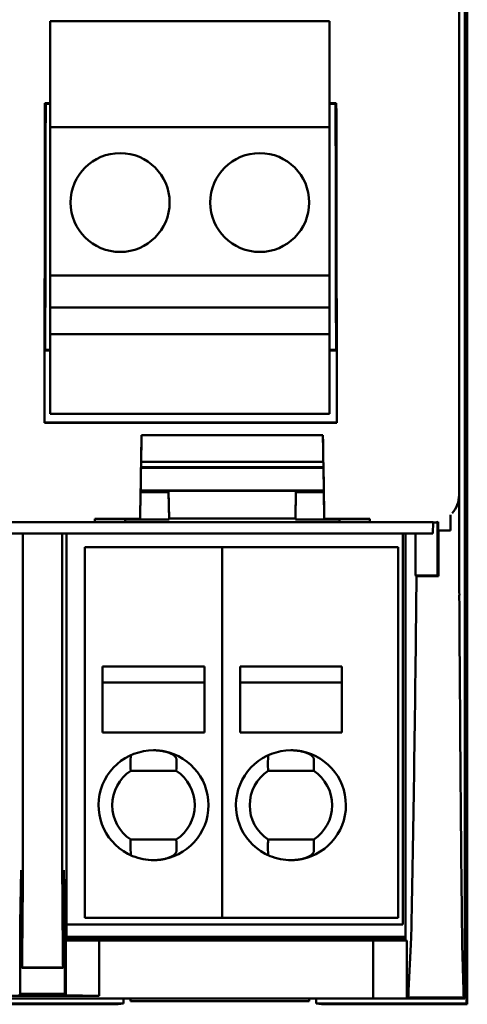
# Model space of a CAD drawing. Header units: millimetres. Extents: x 97 to 303, y 39 to 236.
# Tile 2 of 5: x 125 to 142, y 39 to 75. Entities that reach past the tile are written whole.
import ezdxf

# ---------------------------------------------------------------- set-up
doc = ezdxf.new("R2010")
doc.units = ezdxf.units.MM
doc.layers.add('Arêtes visibles(celduc)', color=7, linetype='Continuous', lineweight=50)

msp = doc.modelspace()

# ---------------------------------------------------------------- linework, layer by layer
at = {"layer": 'Arêtes visibles(celduc)'}
for p, q in [((141.622, 39.154), (141.622, 138.542)), ((141.711, 138.749), (141.711, 38.948)), ((141.419, 122.824), (141.419, 54.873)), ((141.413, 57.497), (141.413, 120.2)), ((126.54, 74.748), (136.7, 74.748)), ((126.54, 74.748), (126.54, 70.89)), ((136.7, 70.89), (136.7, 74.748)), ((126.347, 71.769), (126.54, 71.769)), ((126.347, 71.769), (126.373, 71.743)), ((126.54, 71.743), (126.373, 71.743)), ((136.7, 71.769), (136.946, 71.769)), ((136.92, 71.743), (136.7, 71.743)), ((136.946, 71.769), (136.92, 71.743)), ((126.54, 70.89), (136.7, 70.89)), ((126.54, 70.89), (126.54, 65.49)), ((136.7, 65.49), (136.7, 70.89)), ((126.54, 65.49), (136.7, 65.49)), ((126.54, 65.49), (126.54, 64.329)), ((136.7, 64.329), (136.7, 65.49)), ((126.54, 64.329), (136.7, 64.329)), ((126.54, 64.329), (126.54, 63.348)), ((136.7, 63.348), (136.7, 64.329)), ((126.54, 63.348), (126.54, 60.448)), ((126.54, 63.348), (136.7, 63.348)), ((136.7, 60.448), (136.7, 63.348)), ((126.331, 62.761), (126.356, 62.786)), ((126.331, 62.761), (126.54, 62.761)), ((126.331, 60.137), (126.331, 62.761)), ((126.356, 62.786), (126.54, 62.786)), ((136.7, 62.786), (136.937, 62.786)), ((136.7, 62.761), (136.961, 62.761)), ((136.961, 62.761), (136.937, 62.786)), ((136.961, 62.761), (136.961, 60.137)), ((126.54, 60.448), (136.7, 60.448)), ((126.323, 60.129), (126.331, 60.137)), ((136.969, 60.129), (126.323, 60.129)), ((126.331, 60.137), (136.961, 60.137)), ((136.961, 60.137), (136.969, 60.129)), ((136.457, 59.678), (129.861, 59.678)), ((129.84, 58.484), (136.477, 58.484)), ((129.841, 58.507), (136.477, 58.507)), ((129.844, 58.698), (136.473, 58.698)), ((129.809, 56.626), (129.826, 57.626)), ((136.491, 57.658), (129.826, 57.658)), ((129.826, 57.645), (129.826, 57.626)), ((129.826, 57.604), (130.841, 57.604)), ((130.841, 57.647), (135.476, 57.647)), ((130.859, 56.646), (130.841, 57.647)), ((130.841, 57.604), (130.841, 57.645)), ((130.859, 56.604), (130.841, 57.604)), ((135.459, 56.646), (135.476, 57.647)), ((135.459, 56.604), (135.476, 57.604)), ((135.476, 57.645), (135.476, 57.604)), ((135.476, 57.604), (136.492, 57.604)), ((136.491, 57.626), (136.491, 57.645)), ((136.509, 56.626), (136.491, 57.626)), ((141.101, 56.771), (141.101, 56.198)), ((140.406, 56.504), (98.015, 56.504)), ((128.159, 56.522), (128.159, 56.626)), ((128.159, 56.626), (129.809, 56.626)), ((128.759, 56.513), (128.658, 56.513)), ((129.259, 56.604), (129.258, 56.626)), ((130.859, 56.604), (129.259, 56.604)), ((129.259, 56.604), (129.259, 56.522)), ((129.809, 56.626), (129.809, 56.649)), ((135.459, 56.646), (130.859, 56.646)), ((130.859, 56.646), (130.859, 56.604)), ((135.459, 56.604), (135.459, 56.646)), ((137.059, 56.604), (135.459, 56.604)), ((136.509, 56.649), (136.509, 56.626)), ((136.509, 56.626), (138.159, 56.626)), ((137.059, 56.604), (137.059, 56.626)), ((137.059, 56.522), (137.059, 56.604)), ((137.659, 56.513), (137.558, 56.513)), ((138.159, 56.626), (138.159, 56.522)), ((140.462, 56.098), (140.469, 56.506)), ((140.631, 54.569), (140.631, 56.511)), ((140.654, 56.517), (140.654, 56.198)), ((97.959, 56.098), (140.462, 56.098)), ((97.959, 56.097), (140.462, 56.097)), ((125.539, 43.995), (125.539, 56.097)), ((126.976, 56.097), (126.976, 43.995)), ((127.125, 56.097), (127.125, 41.298)), ((139.361, 41.848), (139.361, 56.097)), ((139.465, 41.298), (139.465, 56.097)), ((139.83, 54.569), (139.83, 56.097)), ((140.462, 56.097), (140.462, 56.098)), ((140.654, 56.198), (140.662, 56.198)), ((140.662, 56.198), (140.662, 54.873)), ((141.101, 56.198), (140.662, 56.198)), ((132.795, 55.598), (127.795, 55.598)), ((127.795, 55.598), (127.795, 54.798)), ((132.795, 55.598), (132.795, 54.798)), ((139.195, 55.598), (132.795, 55.598)), ((132.795, 55.598), (132.795, 54.798)), ((139.195, 55.598), (139.195, 54.798)), ((127.795, 54.798), (127.795, 42.898)), ((132.795, 54.798), (132.795, 42.898)), ((132.795, 42.898), (132.795, 54.798)), ((139.195, 42.898), (139.195, 54.798)), ((139.861, 54.538), (139.83, 54.569)), ((139.83, 54.569), (140.631, 54.569)), ((140.662, 54.538), (139.861, 54.538)), ((140.631, 54.569), (140.662, 54.538)), ((128.445, 48.848), (128.445, 51.248)), ((132.145, 51.248), (128.445, 51.248)), ((132.145, 48.848), (132.145, 51.248)), ((133.445, 48.848), (133.445, 51.248)), ((137.145, 51.248), (133.445, 51.248)), ((137.145, 48.848), (137.145, 51.248)), ((128.445, 50.672), (132.145, 50.672)), ((133.445, 50.672), (137.145, 50.672)), ((132.145, 48.848), (128.445, 48.848)), ((137.145, 48.848), (133.445, 48.848)), ((131.124, 47.448), (129.465, 47.448)), ((136.124, 47.448), (134.465, 47.448)), ((129.465, 44.948), (129.534, 44.948)), ((129.534, 44.948), (130.456, 44.948)), ((130.456, 44.948), (131.124, 44.948)), ((134.465, 44.948), (134.534, 44.948)), ((134.534, 44.948), (135.456, 44.948)), ((135.456, 44.948), (136.124, 44.948)), ((141.622, 44.966), (141.678, 41.945)), ((125.442, 41.903), (125.478, 43.832)), ((125.478, 43.832), (125.484, 42.034)), ((127.032, 42.034), (127.037, 43.832)), ((127.037, 43.832), (127.073, 41.903)), ((127.795, 42.098), (127.795, 42.898)), ((132.795, 42.098), (132.795, 42.898)), ((132.795, 42.898), (132.795, 42.098)), ((139.195, 42.098), (139.195, 42.898)), ((125.484, 42.034), (125.49, 42.443)), ((125.49, 42.443), (125.498, 40.391)), ((127.017, 40.391), (127.025, 42.443)), ((127.025, 42.443), (127.032, 42.034)), ((125.484, 42.034), (125.492, 42.034)), ((127.024, 42.034), (127.032, 42.034)), ((127.795, 42.098), (132.795, 42.098)), ((132.795, 42.098), (139.195, 42.098)), ((125.442, 39.334), (125.442, 41.903)), ((125.442, 41.903), (125.492, 41.903)), ((127.023, 41.903), (127.073, 41.903)), ((127.073, 41.903), (127.073, 39.334)), ((127.125, 41.848), (139.361, 41.848)), ((141.678, 41.945), (141.622, 41.945)), ((141.678, 41.945), (141.678, 38.98)), ((127.103, 41.255), (127.125, 41.298)), ((128.313, 41.276), (127.103, 41.255)), ((127.103, 41.255), (127.103, 39.275)), ((127.125, 41.408), (139.465, 41.408)), ((139.465, 41.368), (127.125, 41.368)), ((127.125, 41.298), (139.465, 41.298)), ((128.313, 39.254), (128.313, 41.276)), ((128.313, 41.276), (138.287, 41.276)), ((138.287, 41.276), (138.287, 39.154)), ((139.508, 41.255), (138.287, 41.276)), ((139.465, 41.298), (139.508, 41.255)), ((139.508, 39.165), (139.508, 41.255)), ((139.577, 39.451), (139.658, 41.127)), ((141.529, 41.127), (141.573, 39.451)), ((125.498, 40.391), (125.503, 40.78)), ((125.503, 40.78), (125.506, 40.28)), ((127.01, 40.28), (127.012, 40.78)), ((127.012, 40.78), (127.017, 40.391)), ((125.498, 40.391), (125.505, 40.391)), ((125.506, 40.28), (125.513, 40.287)), ((125.506, 40.28), (127.01, 40.28)), ((125.513, 40.287), (127.003, 40.287)), ((127.003, 40.287), (127.01, 40.28)), ((127.01, 40.391), (127.017, 40.391)), ((138.287, 39.154), (100.134, 39.154)), ((124.202, 39.254), (128.313, 39.254)), ((125.412, 39.275), (125.442, 39.334)), ((125.442, 39.334), (127.073, 39.334)), ((127.073, 39.334), (127.103, 39.275)), ((127.103, 39.275), (128.313, 39.254)), ((129.209, 38.98), (129.209, 39.154)), ((129.461, 39.061), (129.461, 39.154)), ((129.461, 39.061), (129.473, 39.154)), ((135.961, 39.061), (135.949, 39.154)), ((135.961, 39.154), (135.961, 39.061)), ((136.212, 39.154), (136.212, 38.98)), ((138.287, 39.154), (139.508, 39.165)), ((141.622, 39.154), (138.287, 39.154)), ((139.508, 39.165), (139.558, 39.19)), ((139.558, 39.19), (141.583, 39.19)), ((141.583, 39.19), (141.622, 39.154)), ((129.209, 38.98), (109.212, 38.98)), ((129.015, 38.948), (109.406, 38.948)), ((129.015, 38.948), (129.209, 38.98)), ((135.961, 39.061), (129.461, 39.061)), ((141.678, 38.98), (136.212, 38.98)), ((136.212, 38.98), (136.406, 38.948)), ((141.711, 38.948), (136.406, 38.948)), ((141.711, 38.948), (141.678, 38.98))]:
    msp.add_line(p, q, dxfattribs=at)
for centre in [(129.08, 68.148), (134.16, 68.148)]:
    msp.add_circle(centre, 1.8, dxfattribs=at)
for centre, radius, start, end in [((130.295, 46.198), 2, 270.4676, 247.6243), ((135.295, 46.198), 2, 270.4676, 247.6243), ((130.295, 46.198), 1.5, 123.5573, 236.4427), ((130.295, 46.198), 1.5, 303.5573, 56.4427), ((135.295, 46.198), 1.5, 123.5573, 236.4427), ((135.295, 46.198), 1.5, 303.5573, 56.4427), ((130.295, 46.198), 2, 247.6243, 270.4676), ((135.295, 46.198), 2, 247.6243, 270.4676)]:
    msp.add_arc(centre, radius, start, end, dxfattribs=at)
for centre, major_axis, ratio, start_param, end_param in [((122.868, 88.848), (0, 200), 0.017455, 4.568296, 4.626891), ((122.868, 88.848), (0, -201.5), 0.017455, 1.44109, 1.485805), ((140.424, 88.848), (0, 201.5), 0.017455, 1.655787, 1.700503), ((140.424, 88.848), (0, -200), 0.017455, 4.797887, 4.856482), ((129.857, 59.399), (-0.048, -2.75), 0.000305, 4.610703, 6.265737), ((130.309, 88.848), (-3.517, -201.5), 0.000305, 1.423952, 1.425524), ((136.008, 88.848), (3.517, -201.5), 0.000305, 4.857661, 4.859233), ((136.461, 59.399), (0.048, -2.75), 0.000305, 0.017448, 1.672482), ((129.852, 59.145), (-0.026, -1.5), 0.000305, 4.565545, 6.265737), ((136.465, 59.145), (0.026, -1.5), 0.000305, 0.017448, 1.717641), ((130.815, 59.145), (0.026, -1.5), 0.000305, 0.017448, 0.052521), ((135.502, 59.145), (-0.026, -1.5), 0.000305, 6.230664, 6.265737), ((140.413, 57.497), (0.707, -0.707), 0.999695, 0.062569, 0.785246), ((128.659, 56.522), (0.5, 0), 0.01746, 3.141592, 4.71178), ((128.759, 56.522), (0.5, 0), 0.01746, 4.712998, 6.283185), ((137.559, 56.522), (0.5, 0), 0.01746, 3.141592, 4.71178), ((137.659, 56.522), (0.5, 0), 0.01746, 4.712998, 6.283185), ((140.388, 57.522), (0.399, -0.94), 0.975619, 5.890562, 5.953531), ((140.421, 57.489), (0.707, -0.707), 0.999695, 5.545289, 5.732717), ((140.627, 54.873), (0, -2), 0.017455, 1.402559, 1.570796), ((141.438, 54.873), (0, 2), 0.009485, 1.570796, 2.11012), ((139.826, 54.873), (0, -2), 0.017458, 1.031472, 1.402559), ((139.107, 79.524), (0, -50), 0.017458, 0.724482, 1.031472), ((141.828, 79.524), (0, 50), 0.009485, 2.11012, 2.417111), ((130.295, 47.698), (0, 1.718), 0.487838, 1.381541, 1.716607), ((130.295, 47.698), (0, 1.718), 0.487838, 4.566579, 4.811338), ((135.295, 47.698), (0, 1.718), 0.487838, 1.381541, 1.716607), ((135.295, 47.698), (0, 1.718), 0.487838, 4.566579, 4.811338), ((130.295, 44.699), (0, 1.718), 0.487838, 1.424986, 1.532041), ((130.295, 44.699), (0, 1.718), 0.487838, 4.61344, 4.8582), ((135.295, 44.699), (0, 1.718), 0.487838, 1.424986, 1.532041), ((135.295, 44.699), (0, 1.718), 0.487838, 4.61344, 4.8582), ((130.295, 44.699), (0, 1.718), 0.487838, 1.532041, 1.760052), ((135.295, 44.699), (0, 1.718), 0.487838, 1.532041, 1.760052), ((125.522, 43.995), (0, -2), 0.008727, 0.786212, 1.570796), ((126.994, 43.995), (0, 2), 0.008727, 1.570796, 2.355381), ((125.212, 79.424), (0, -52.145), 0.008727, 0.721939, 0.786212), ((127.303, 79.424), (0, 52.145), 0.008727, 2.355381, 2.419654), ((139.628, 45.826), (0, -5), 0.017458, 0.349066, 0.724482), ((141.545, 45.826), (0, 5), 0.009485, 2.417111, 2.792527), ((139.547, 44.149), (0, -5), 0.017458, 0.12806, 0.349066), ((141.589, 44.149), (0, 5), 0.009485, 2.792527, 3.013533)]:
    msp.add_ellipse(centre, major_axis=major_axis, ratio=ratio, start_param=start_param, end_param=end_param, dxfattribs=at)
for points, knots in [([(131.129, 47.868), (131.128, 47.874), (131.127, 47.881), (131.126, 47.887), (131.125, 47.894), (131.123, 47.9), (131.121, 47.906), (131.118, 47.913), (131.116, 47.919), (131.112, 47.925), (131.109, 47.931), (131.106, 47.938), (131.102, 47.944), (131.098, 47.95), (131.093, 47.956), (131.088, 47.962), (131.084, 47.968), (131.078, 47.973), (131.073, 47.979), (131.067, 47.985), (131.062, 47.991), (131.055, 47.996), (131.049, 48.002), (131.043, 48.007), (131.036, 48.012), (131.029, 48.018), (131.022, 48.023), (131.015, 48.028), (131.008, 48.033), (131, 48.038), (130.992, 48.043), (130.977, 48.052), (130.96, 48.062), (130.943, 48.07), (130.925, 48.079), (130.907, 48.088), (130.888, 48.095), (130.87, 48.103), (130.85, 48.111), (130.83, 48.117), (130.82, 48.121), (130.81, 48.124), (130.8, 48.127), (130.79, 48.131), (130.78, 48.134), (130.769, 48.137), (130.749, 48.143), (130.727, 48.148), (130.706, 48.153), (130.684, 48.158), (130.662, 48.163), (130.64, 48.167), (130.618, 48.171), (130.595, 48.175), (130.573, 48.178), (130.527, 48.185), (130.481, 48.19), (130.435, 48.193), (130.412, 48.195), (130.388, 48.196), (130.365, 48.197), (130.341, 48.198), (130.318, 48.198), (130.295, 48.198)], [0, 0, 0, 0, 0.035372, 0.035372, 0.035372, 0.070743, 0.070743, 0.070743, 0.105965, 0.105965, 0.105965, 0.141079, 0.141079, 0.141079, 0.176326, 0.176326, 0.176326, 0.211669, 0.211669, 0.211669, 0.247037, 0.247037, 0.247037, 0.282338, 0.282338, 0.282338, 0.317469, 0.317469, 0.317469, 0.352598, 0.352598, 0.352598, 0.423134, 0.423134, 0.423134, 0.493868, 0.493868, 0.493868, 0.564435, 0.564435, 0.564435, 0.599531, 0.599531, 0.599531, 0.634649, 0.634649, 0.634649, 0.705048, 0.705048, 0.705048, 0.775533, 0.775533, 0.775533, 0.845897, 0.845897, 0.845897, 0.986411, 0.986411, 0.986411, 1.056766, 1.056766, 1.056766, 1.126994, 1.126994, 1.126994, 1.126994]), ([(136.129, 47.868), (136.128, 47.874), (136.127, 47.881), (136.126, 47.887), (136.125, 47.894), (136.123, 47.9), (136.121, 47.906), (136.118, 47.913), (136.116, 47.919), (136.112, 47.925), (136.109, 47.931), (136.106, 47.938), (136.102, 47.944), (136.098, 47.95), (136.093, 47.956), (136.088, 47.962), (136.084, 47.968), (136.078, 47.973), (136.073, 47.979), (136.067, 47.985), (136.062, 47.991), (136.055, 47.996), (136.049, 48.002), (136.043, 48.007), (136.036, 48.012), (136.029, 48.018), (136.022, 48.023), (136.015, 48.028), (136.008, 48.033), (136, 48.038), (135.992, 48.043), (135.977, 48.052), (135.96, 48.062), (135.943, 48.07), (135.925, 48.079), (135.907, 48.088), (135.888, 48.095), (135.87, 48.103), (135.85, 48.111), (135.83, 48.117), (135.82, 48.121), (135.81, 48.124), (135.8, 48.127), (135.79, 48.131), (135.78, 48.134), (135.769, 48.137), (135.749, 48.143), (135.727, 48.148), (135.706, 48.153), (135.684, 48.158), (135.662, 48.163), (135.64, 48.167), (135.618, 48.171), (135.595, 48.175), (135.573, 48.178), (135.527, 48.185), (135.481, 48.19), (135.435, 48.193), (135.412, 48.195), (135.388, 48.196), (135.365, 48.197), (135.341, 48.198), (135.318, 48.198), (135.295, 48.198)], [0, 0, 0, 0, 0.035372, 0.035372, 0.035372, 0.070743, 0.070743, 0.070743, 0.105965, 0.105965, 0.105965, 0.141079, 0.141079, 0.141079, 0.176326, 0.176326, 0.176326, 0.211669, 0.211669, 0.211669, 0.247037, 0.247037, 0.247037, 0.282338, 0.282338, 0.282338, 0.317469, 0.317469, 0.317469, 0.352598, 0.352598, 0.352598, 0.423134, 0.423134, 0.423134, 0.493868, 0.493868, 0.493868, 0.564435, 0.564435, 0.564435, 0.599531, 0.599531, 0.599531, 0.634649, 0.634649, 0.634649, 0.705048, 0.705048, 0.705048, 0.775533, 0.775533, 0.775533, 0.845897, 0.845897, 0.845897, 0.986411, 0.986411, 0.986411, 1.056766, 1.056766, 1.056766, 1.126994, 1.126994, 1.126994, 1.126994]), ([(131.129, 44.529), (131.128, 44.523), (131.127, 44.516), (131.126, 44.51), (131.125, 44.503), (131.123, 44.497), (131.121, 44.491), (131.119, 44.485), (131.116, 44.478), (131.113, 44.472), (131.11, 44.466), (131.106, 44.46), (131.102, 44.454), (131.098, 44.448), (131.094, 44.442), (131.089, 44.436), (131.085, 44.43), (131.08, 44.425), (131.074, 44.419), (131.069, 44.413), (131.063, 44.408), (131.057, 44.402), (131.051, 44.397), (131.045, 44.391), (131.038, 44.386), (131.032, 44.381), (131.025, 44.376), (131.018, 44.371), (131.011, 44.366), (131.003, 44.361), (130.996, 44.356), (130.98, 44.346), (130.964, 44.337), (130.947, 44.329), (130.93, 44.32), (130.913, 44.311), (130.894, 44.304), (130.876, 44.296), (130.857, 44.288), (130.837, 44.282), (130.827, 44.278), (130.818, 44.275), (130.808, 44.272), (130.798, 44.268), (130.788, 44.265), (130.778, 44.262), (130.757, 44.256), (130.736, 44.251), (130.715, 44.246), (130.694, 44.241), (130.672, 44.236), (130.651, 44.232), (130.629, 44.227), (130.607, 44.223), (130.584, 44.22), (130.573, 44.218), (130.562, 44.217), (130.551, 44.215), (130.54, 44.214), (130.529, 44.212), (130.517, 44.211), (130.495, 44.208), (130.472, 44.206), (130.449, 44.204), (130.426, 44.203), (130.403, 44.201), (130.38, 44.2), (130.357, 44.199), (130.334, 44.199), (130.311, 44.198)], [0, 0, 0, 0, 0.034857, 0.034857, 0.034857, 0.069716, 0.069716, 0.069716, 0.104434, 0.104434, 0.104434, 0.139033, 0.139033, 0.139033, 0.173759, 0.173759, 0.173759, 0.208582, 0.208582, 0.208582, 0.243438, 0.243438, 0.243438, 0.278237, 0.278237, 0.278237, 0.312878, 0.312878, 0.312878, 0.347482, 0.347482, 0.347482, 0.416967, 0.416967, 0.416967, 0.486667, 0.486667, 0.486667, 0.556248, 0.556248, 0.556248, 0.590858, 0.590858, 0.590858, 0.625449, 0.625449, 0.625449, 0.6948, 0.6948, 0.6948, 0.764258, 0.764258, 0.764258, 0.833635, 0.833635, 0.833635, 0.868222, 0.868222, 0.868222, 0.902801, 0.902801, 0.902801, 0.972084, 0.972084, 0.972084, 1.041422, 1.041422, 1.041422, 1.110671, 1.110671, 1.110671, 1.110671]), ([(136.129, 44.529), (136.128, 44.523), (136.127, 44.516), (136.126, 44.51), (136.125, 44.503), (136.123, 44.497), (136.121, 44.491), (136.119, 44.485), (136.116, 44.478), (136.113, 44.472), (136.11, 44.466), (136.106, 44.46), (136.102, 44.454), (136.098, 44.448), (136.094, 44.442), (136.089, 44.436), (136.085, 44.43), (136.08, 44.425), (136.074, 44.419), (136.069, 44.413), (136.063, 44.408), (136.057, 44.402), (136.051, 44.397), (136.045, 44.391), (136.038, 44.386), (136.032, 44.381), (136.025, 44.376), (136.018, 44.371), (136.011, 44.366), (136.003, 44.361), (135.996, 44.356), (135.98, 44.346), (135.964, 44.337), (135.947, 44.329), (135.93, 44.32), (135.913, 44.311), (135.894, 44.304), (135.876, 44.296), (135.857, 44.288), (135.837, 44.282), (135.827, 44.278), (135.818, 44.275), (135.808, 44.272), (135.798, 44.268), (135.788, 44.265), (135.778, 44.262), (135.757, 44.256), (135.736, 44.251), (135.715, 44.246), (135.694, 44.241), (135.672, 44.236), (135.651, 44.232), (135.629, 44.227), (135.607, 44.223), (135.584, 44.22), (135.573, 44.218), (135.562, 44.217), (135.551, 44.215), (135.54, 44.214), (135.529, 44.212), (135.517, 44.211), (135.495, 44.208), (135.472, 44.206), (135.449, 44.204), (135.426, 44.203), (135.403, 44.201), (135.38, 44.2), (135.357, 44.199), (135.334, 44.199), (135.311, 44.198)], [0, 0, 0, 0, 0.034857, 0.034857, 0.034857, 0.069716, 0.069716, 0.069716, 0.104434, 0.104434, 0.104434, 0.139033, 0.139033, 0.139033, 0.173759, 0.173759, 0.173759, 0.208582, 0.208582, 0.208582, 0.243438, 0.243438, 0.243438, 0.278237, 0.278237, 0.278237, 0.312878, 0.312878, 0.312878, 0.347482, 0.347482, 0.347482, 0.416967, 0.416967, 0.416967, 0.486667, 0.486667, 0.486667, 0.556248, 0.556248, 0.556248, 0.590858, 0.590858, 0.590858, 0.625449, 0.625449, 0.625449, 0.6948, 0.6948, 0.6948, 0.764258, 0.764258, 0.764258, 0.833635, 0.833635, 0.833635, 0.868222, 0.868222, 0.868222, 0.902801, 0.902801, 0.902801, 0.972084, 0.972084, 0.972084, 1.041422, 1.041422, 1.041422, 1.110671, 1.110671, 1.110671, 1.110671])]:
    msp.add_open_spline(points, degree=3, knots=knots, dxfattribs=at)

doc.saveas('drawing.dxf')
